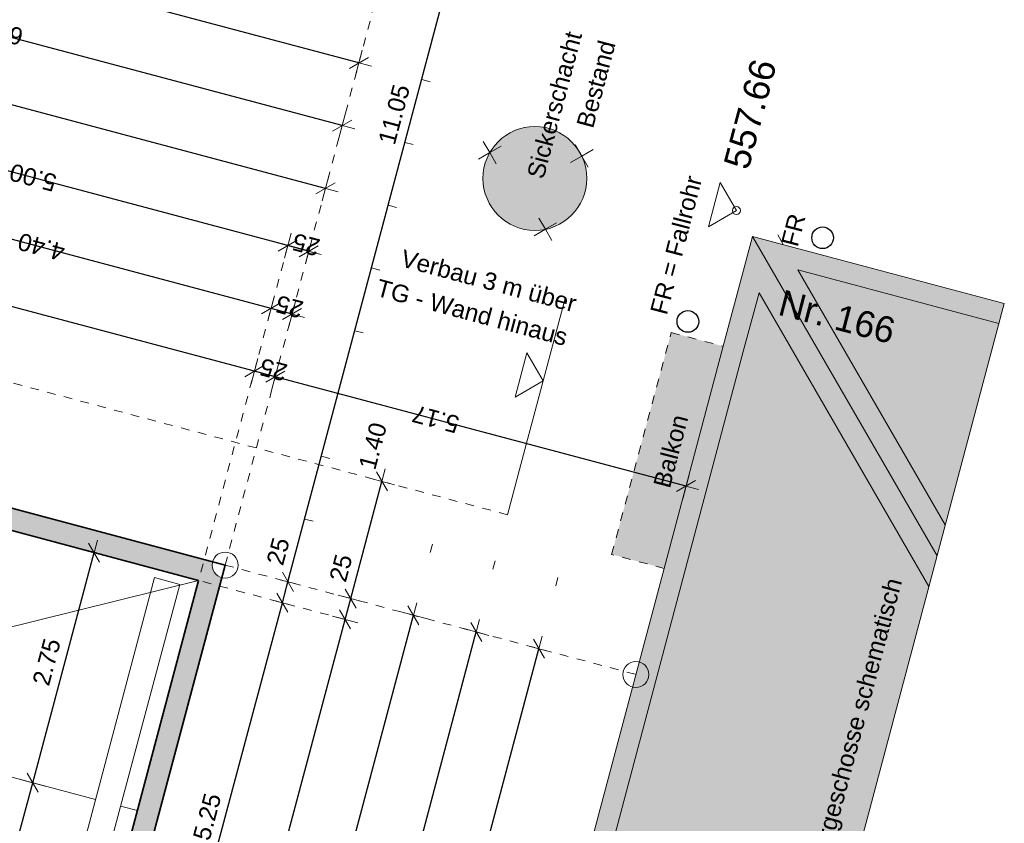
# Model space of a CAD drawing. Header units: metres. Extents: x 4462371 to 4462630, y 5328161 to 5328403.
# Tile 143 of 152: x 4462469.79 to 4462481.15, y 5328334.19 to 5328343.47. Entities that reach past the tile are written whole.
import ezdxf

# ---------------------------------------------------------------- set-up
doc = ezdxf.new("R2010")
doc.units = ezdxf.units.M
doc.header["$PDMODE"] = 65
for name, pattern in [('AUSGEZOGEN', [0]), ('PUNKT2_S9', [0.1, 0, -0.1]), ('VERDECKT2_S2', [0.15, 0.1, -0.05])]:
    doc.linetypes.add(name, pattern=pattern)
for name, color, linetype, lineweight in [('Maßlinie_Allgemein', 7, 'AUSGEZOGEN', 13), ('Schraffur', 7, 'AUSGEZOGEN', 158), ('Standard', 7, 'AUSGEZOGEN', 13)]:
    doc.layers.add(name, color=color, linetype=linetype, lineweight=lineweight)
doc.styles.add('ARIAL', font='ARIAL.TTF')
doc.dimstyles.new('_DIMSTYLE_18', dxfattribs={"dimtxt": 0.2, "dimasz": 0.3, "dimexe": 0, "dimexo": 1e-06, "dimgap": 0.1, "dimtad": 2, "dimdec": 1, "dimlfac": 100, "dimrnd": 0.5, "dimzin": 4, "dimdsep": 46, "dimtxsty": 'ARIAL', "dimblk1": 'ALL_ML_STRICH', "dimblk2": 'ALL_ML_STRICH', "dimsah": 1, "dimcen": 0, "dimse1": 1, "dimse2": 1, "dimclrd": 7, "dimclre": 7, "dimclrt": 7, "dimadec": 0, "dimazin": 0, "dimtfac": 1, "dimtdec": 0, "dimtix": 1, "dimtmove": 2, "dimatfit": 3, "dimfxl": 0, "dimtvp": 1.2, "dimtzin": 0, "dimlwd": 0, "dimlwe": 13, "dimarcsym": 0})
doc.dimstyles.new('_DIMSTYLE_20', dxfattribs={"dimtxt": 0.2, "dimasz": 0.3, "dimexe": 0, "dimexo": 0, "dimgap": 0.1, "dimtad": 2, "dimdec": 1, "dimlfac": 100, "dimrnd": 0.5, "dimzin": 4, "dimdsep": 46, "dimtxsty": 'ARIAL', "dimblk1": 'ALL_ML_STRICH', "dimblk2": 'ALL_ML_STRICH', "dimsah": 1, "dimcen": 0, "dimclrd": 7, "dimclre": 7, "dimclrt": 7, "dimadec": 0, "dimazin": 0, "dimtfac": 1, "dimtdec": 0, "dimtix": 1, "dimtmove": 2, "dimatfit": 3, "dimfxl": 0, "dimtvp": 1.2, "dimtzin": 0, "dimlwd": 0, "dimlwe": 13, "dimarcsym": 0})
doc.dimstyles.new('_DIMSTYLE_3', dxfattribs={"dimtxt": 0.2, "dimasz": 0.3, "dimexe": 0, "dimexo": 0, "dimgap": 0.1, "dimtad": 2, "dimrnd": 0.005, "dimzin": 4, "dimdsep": 46, "dimtxsty": 'ARIAL', "dimblk1": 'ALL_ML_STRICH', "dimblk2": 'ALL_ML_STRICH', "dimsah": 1, "dimcen": 0, "dimclrd": 7, "dimclre": 7, "dimclrt": 7, "dimadec": 0, "dimazin": 0, "dimtfac": 1, "dimtdec": 0, "dimtix": 1, "dimtmove": 2, "dimatfit": 3, "dimfxl": 0, "dimtzin": 0, "dimlwd": 0, "dimlwe": 13, "dimarcsym": 0})
doc.dimstyles.new('_DIMSTYLE_5', dxfattribs={"dimtxt": 0.2, "dimasz": 0.3, "dimexe": 0, "dimexo": 1e-06, "dimgap": 0.1, "dimtad": 2, "dimrnd": 0.005, "dimzin": 4, "dimdsep": 46, "dimtxsty": 'ARIAL', "dimblk1": 'ALL_ML_STRICH', "dimblk2": 'ALL_ML_STRICH', "dimsah": 1, "dimcen": 0, "dimse1": 1, "dimse2": 1, "dimclrd": 7, "dimclre": 7, "dimclrt": 7, "dimadec": 0, "dimazin": 0, "dimtfac": 1, "dimtdec": 0, "dimtix": 1, "dimtmove": 2, "dimatfit": 3, "dimfxl": 0, "dimtzin": 0, "dimlwd": 0, "dimlwe": 13, "dimarcsym": 0})
doc.dimstyles.new('_DIMSTYLE_9', dxfattribs={"dimtxt": 0.2, "dimasz": 0.3, "dimexe": 0, "dimexo": 1e-06, "dimgap": 0.1, "dimtad": 2, "dimdec": 3, "dimrnd": 0.005, "dimzin": 4, "dimdsep": 46, "dimtxsty": 'ARIAL', "dimblk1": 'ALL_ML_STRICH', "dimblk2": 'ALL_ML_STRICH', "dimsah": 1, "dimcen": 0, "dimse1": 1, "dimse2": 1, "dimclrd": 7, "dimclre": 7, "dimclrt": 7, "dimadec": 0, "dimazin": 0, "dimtfac": 1, "dimtdec": 0, "dimtix": 1, "dimtmove": 2, "dimatfit": 3, "dimfxl": 0, "dimtzin": 0, "dimlwd": 0, "dimlwe": 13, "dimarcsym": 0})

# ---------------------------------------------------------------- blocks, each defined once
blk = doc.blocks.new('COMPLEXOBJECT_48')
at = {"layer": 'Standard', "color": 7, "linetype": 'AUSGEZOGEN', "lineweight": 13}
for q in [(4462476.201, 5328342.026), (4462476.406, 5328341.971), (4462476.146, 5328341.821), (4462476.351, 5328341.766)]:
    blk.add_line((4462476.276, 5328341.896), q, dxfattribs=at)
blk = doc.blocks.new('COMPLEXOBJECT_49')
at = {"layer": 'Standard', "color": 7, "linetype": 'AUSGEZOGEN', "lineweight": 13}
for q in [(4462475.781, 5328341.179), (4462475.986, 5328341.125), (4462475.727, 5328340.974), (4462475.932, 5328340.92)]:
    blk.add_line((4462475.857, 5328341.05), q, dxfattribs=at)
blk = doc.blocks.new('COMPLEXOBJECT_50')
at = {"layer": 'Standard', "color": 7, "linetype": 'AUSGEZOGEN', "lineweight": 13}
for q in [(4462475.139, 5328342.065), (4462475.084, 5328341.86), (4462475.344, 5328342.011), (4462475.289, 5328341.806)]:
    blk.add_line((4462475.214, 5328341.935), q, dxfattribs=at)
blk = doc.blocks.new('ALL_ML_STRICH')
at = {"color": 0, "linetype": 'ByBlock', "lineweight": -2}
for p, q in [((0, -0.5), (0, 0.5)), ((-1, 0), (0.5, 0)), ((-0.3, -0.3), (0.3, 0.3))]:
    blk.add_line(p, q, dxfattribs=at)
blk = doc.blocks.new('*D117')
at = {"layer": 'DEFPOINTS', "color": 7, "linetype": 'AUSGEZOGEN', "lineweight": 13}
for p in [(4462471.145, 5328334.339), (4462469.255, 5328332.1), (4462470.463, 5328331.778)]:
    blk.add_point(p, dxfattribs=at)
at = {"layer": 'Maßlinie_Allgemein', "color": 7, "linetype": 'AUSGEZOGEN', "lineweight": -2}
for p, q in [((4462469.255, 5328332.1), (4462469.937, 5328334.661)), ((4462469.937, 5328334.661), (4462469.937, 5328334.661)), ((4462469.255, 5328332.1), (4462469.255, 5328332.1))]:
    blk.add_line(p, q, dxfattribs=at)
at = {"layer": 'Maßlinie_Allgemein', "color": 7, "linetype": 'AUSGEZOGEN', "lineweight": 13, "xscale": 0.3, "yscale": 0.3, "zscale": 0.3}
for p, rotation in [((4462469.937, 5328334.661), 75.08618496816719), ((4462469.255, 5328332.1), 255.0861849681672)]:
    blk.add_blockref('ALL_ML_STRICH', p, dxfattribs=dict(at, rotation=rotation))
at = {"layer": 'Maßlinie_Allgemein', "color": 7, "linetype": 'AUSGEZOGEN', "lineweight": 13, "insert": (4462469.403, 5328333.446), "char_height": 0.2, "width": 0.8, "attachment_point": 5, "rotation": 75.0862, "style": 'ARIAL'}
blk.add_mtext('\\A1;{\\A1;{2.65\\H0.132000;\\S^ ;}}', dxfattribs=at)
blk = doc.blocks.new('*D118')
at = {"layer": 'DEFPOINTS', "color": 7, "linetype": 'AUSGEZOGEN', "lineweight": 13}
for p in [(4462471.853, 5328336.996), (4462469.937, 5328334.661), (4462471.145, 5328334.339)]:
    blk.add_point(p, dxfattribs=at)
at = {"layer": 'Maßlinie_Allgemein', "color": 7, "linetype": 'AUSGEZOGEN', "lineweight": -2}
for p, q in [((4462469.937, 5328334.661), (4462470.645, 5328337.318)), ((4462470.645, 5328337.318), (4462470.645, 5328337.318)), ((4462469.937, 5328334.661), (4462469.937, 5328334.661))]:
    blk.add_line(p, q, dxfattribs=at)
at = {"layer": 'Maßlinie_Allgemein', "color": 7, "linetype": 'AUSGEZOGEN', "lineweight": 13, "xscale": 0.3, "yscale": 0.3, "zscale": 0.3}
for p, rotation in [((4462470.645, 5328337.318), 75.08618496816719), ((4462469.937, 5328334.661), 255.0861849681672)]:
    blk.add_blockref('ALL_ML_STRICH', p, dxfattribs=dict(at, rotation=rotation))
at = {"layer": 'Maßlinie_Allgemein', "color": 7, "linetype": 'AUSGEZOGEN', "lineweight": 13, "insert": (4462470.098, 5328336.055), "char_height": 0.2, "width": 0.8, "attachment_point": 5, "rotation": 75.0862, "style": 'ARIAL'}
blk.add_mtext('\\A1;{\\A1;{2.75\\H0.132000;\\S^ ;}}', dxfattribs=at)
blk = doc.blocks.new('*D119')
at = {"layer": 'DEFPOINTS', "color": 7, "linetype": 'AUSGEZOGEN', "lineweight": 13}
for p in [(4462473.703, 5328342.971), (4462456.215, 5328341.42), (4462472.159, 5328337.173)]:
    blk.add_point(p, dxfattribs=at)
at = {"layer": 'Maßlinie_Allgemein', "color": 7, "linetype": 'AUSGEZOGEN', "lineweight": -2}
blk.add_line((4462473.703, 5328342.971), (4462457.759, 5328347.218), dxfattribs=at)
at = {"layer": 'Maßlinie_Allgemein', "color": 7, "linetype": 'AUSGEZOGEN', "lineweight": 13, "yscale": 0.3, "zscale": 0.3}
for p, xscale, rotation in [((4462457.759, 5328347.218), 0.3, 165.0861849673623), ((4462473.703, 5328342.971), 0.2999999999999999, 345.0861849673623)]:
    blk.add_blockref('ALL_ML_STRICH', p, dxfattribs=dict(at, xscale=xscale, rotation=rotation))
at = {"layer": 'Maßlinie_Allgemein', "color": 7, "linetype": 'AUSGEZOGEN', "lineweight": 13, "insert": (4462465.062, 5328345.276), "char_height": 0.2, "width": 1, "attachment_point": 5, "rotation": 165.0862, "style": 'ARIAL'}
blk.add_mtext('\\A1;{\\A1;{16.50\\H0.132000;\\S^ ;}}', dxfattribs=at)
blk = doc.blocks.new('*D143')
at = {"layer": 'DEFPOINTS', "color": 7, "linetype": 'AUSGEZOGEN', "lineweight": 13}
for p in [(4462472.159, 5328337.173), (4462449.704, 5328252.863), (4462451.878, 5328252.283)]:
    blk.add_point(p, dxfattribs=at)
at = {"layer": 'Maßlinie_Allgemein', "color": 7, "linetype": 'AUSGEZOGEN', "lineweight": -2}
blk.add_line((4462451.878, 5328252.283), (4462474.333, 5328336.594), dxfattribs=at)
at = {"layer": 'Maßlinie_Allgemein', "color": 7, "linetype": 'AUSGEZOGEN', "lineweight": 13, "xscale": 0.3, "yscale": 0.3, "zscale": 0.3}
for p, rotation in [((4462474.333, 5328336.594), 75.08618496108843), ((4462451.878, 5328252.283), 255.0861849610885)]:
    blk.add_blockref('ALL_ML_STRICH', p, dxfattribs=dict(at, rotation=rotation))
at = {"layer": 'Maßlinie_Allgemein', "color": 7, "linetype": 'AUSGEZOGEN', "lineweight": 13, "insert": (4462462.91, 5328294.497), "char_height": 0.2, "width": 1, "attachment_point": 5, "rotation": 75.0862, "style": 'ARIAL'}
blk.add_mtext('\\A1;{\\A1;{87.25\\H0.132000;\\S^ ;}}', dxfattribs=at)
blk = doc.blocks.new('*D145')
at = {"layer": 'DEFPOINTS', "color": 7, "linetype": 'AUSGEZOGEN', "lineweight": 13}
for p in [(4462472.159, 5328337.173), (4462441.049, 5328239.214), (4462448.635, 5328237.194)]:
    blk.add_point(p, dxfattribs=at)
at = {"layer": 'Maßlinie_Allgemein', "color": 7, "linetype": 'AUSGEZOGEN', "lineweight": -2}
blk.add_line((4462448.635, 5328237.194), (4462475.058, 5328336.401), dxfattribs=at)
at = {"layer": 'Maßlinie_Allgemein', "color": 7, "linetype": 'AUSGEZOGEN', "lineweight": 13, "xscale": 0.3, "yscale": 0.3, "zscale": 0.3}
for p, rotation in [((4462475.058, 5328336.401), 75.08618496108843), ((4462448.635, 5328237.194), 255.0861849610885)]:
    blk.add_blockref('ALL_ML_STRICH', p, dxfattribs=dict(at, rotation=rotation))
at = {"layer": 'Maßlinie_Allgemein', "color": 7, "linetype": 'AUSGEZOGEN', "lineweight": 13, "insert": (4462461.663, 5328286.898), "char_height": 0.2, "width": 1.4, "attachment_point": 5, "rotation": 75.0862, "style": 'ARIAL'}
blk.add_mtext('\\A1;{\\A1;{102.66\\H0.132000;\\S5^ ;}}', dxfattribs=at)
blk = doc.blocks.new('*D146')
at = {"layer": 'DEFPOINTS', "color": 7, "linetype": 'AUSGEZOGEN', "lineweight": 13}
for p in [(4462472.159, 5328337.173), (4462440.149, 5328235.832), (4462448.459, 5328233.619)]:
    blk.add_point(p, dxfattribs=at)
at = {"layer": 'Maßlinie_Allgemein', "color": 7, "linetype": 'AUSGEZOGEN', "lineweight": -2}
blk.add_line((4462448.459, 5328233.619), (4462475.782, 5328336.208), dxfattribs=at)
at = {"layer": 'Maßlinie_Allgemein', "color": 7, "linetype": 'AUSGEZOGEN', "lineweight": 13, "xscale": 0.3, "yscale": 0.3, "zscale": 0.3}
for p, rotation in [((4462475.782, 5328336.208), 75.08618496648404), ((4462448.459, 5328233.619), 255.086184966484)]:
    blk.add_blockref('ALL_ML_STRICH', p, dxfattribs=dict(at, rotation=rotation))
at = {"layer": 'Maßlinie_Allgemein', "color": 7, "linetype": 'AUSGEZOGEN', "lineweight": 13, "insert": (4462461.937, 5328285.014), "char_height": 0.2, "width": 1.4, "attachment_point": 5, "rotation": 75.0862, "style": 'ARIAL'}
blk.add_mtext('\\A1;{\\A1;{106.16\\H0.132000;\\S5^ ;}}', dxfattribs=at)
blk = doc.blocks.new('*D169')
at = {"layer": 'DEFPOINTS', "color": 7, "linetype": 'AUSGEZOGEN', "lineweight": 13}
for p in [(4462473.51, 5328342.247), (4462465.676, 5328339.935), (4462472.159, 5328337.173)]:
    blk.add_point(p, dxfattribs=at)
at = {"layer": 'Maßlinie_Allgemein', "color": 7, "linetype": 'AUSGEZOGEN', "lineweight": -2}
blk.add_line((4462473.51, 5328342.247), (4462466.77, 5328344.042), dxfattribs=at)
at = {"layer": 'Maßlinie_Allgemein', "color": 7, "linetype": 'AUSGEZOGEN', "lineweight": 13, "xscale": 0.3, "yscale": 0.3, "zscale": 0.3}
for p, rotation in [((4462466.77, 5328344.042), 165.0861849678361), ((4462473.51, 5328342.247), 345.0861849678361)]:
    blk.add_blockref('ALL_ML_STRICH', p, dxfattribs=dict(at, rotation=rotation))
at = {"layer": 'Maßlinie_Allgemein', "color": 7, "linetype": 'AUSGEZOGEN', "lineweight": 13, "insert": (4462469.498, 5328343.319), "char_height": 0.2, "width": 1, "attachment_point": 5, "rotation": 165.0862, "style": 'ARIAL'}
blk.add_mtext('\\A1;{\\A1;{6.97\\H0.132000;\\S5^ ;}}', dxfattribs=at)
blk = doc.blocks.new('*D172')
at = {"layer": 'DEFPOINTS', "color": 7, "linetype": 'AUSGEZOGEN', "lineweight": 13}
for p in [(4462473.317, 5328341.522), (4462465.419, 5328338.969), (4462472.159, 5328337.173)]:
    blk.add_point(p, dxfattribs=at)
at = {"layer": 'Maßlinie_Allgemein', "color": 7, "linetype": 'AUSGEZOGEN', "lineweight": -2}
blk.add_line((4462473.317, 5328341.522), (4462466.577, 5328343.317), dxfattribs=at)
at = {"layer": 'Maßlinie_Allgemein', "color": 7, "linetype": 'AUSGEZOGEN', "lineweight": 13, "yscale": 0.3, "zscale": 0.3}
for p, xscale, rotation in [((4462466.577, 5328343.317), 0.3, 165.0861849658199), ((4462473.317, 5328341.522), 0.2999999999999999, 345.0861849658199)]:
    blk.add_blockref('ALL_ML_STRICH', p, dxfattribs=dict(at, xscale=xscale, rotation=rotation))
at = {"layer": 'Maßlinie_Allgemein', "color": 7, "linetype": 'AUSGEZOGEN', "lineweight": 13, "insert": (4462469.305, 5328342.594), "char_height": 0.2, "width": 1, "attachment_point": 5, "rotation": 165.0862, "style": 'ARIAL'}
blk.add_mtext('\\A1;{\\A1;{6.97\\H0.132000;\\S5^ ;}}', dxfattribs=at)
blk = doc.blocks.new('*D213')
at = {"layer": 'DEFPOINTS', "color": 7, "linetype": 'AUSGEZOGEN', "lineweight": 13}
for p in [(4462473.124, 5328340.797), (4462472.159, 5328337.173), (4462471.853, 5328336.996)]:
    blk.add_point(p, dxfattribs=at)
at = {"layer": 'Maßlinie_Allgemein', "color": 7, "linetype": 'AUSGEZOGEN', "lineweight": -2}
blk.add_line((4462473.124, 5328340.797), (4462472.882, 5328340.861), dxfattribs=at)
at = {"layer": 'Maßlinie_Allgemein', "color": 7, "linetype": 'AUSGEZOGEN', "lineweight": 13, "xscale": 0.3, "yscale": 0.3, "zscale": 0.3}
for p, rotation in [((4462472.882, 5328340.861), 165.0861850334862), ((4462473.124, 5328340.797), 345.0861850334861)]:
    blk.add_blockref('ALL_ML_STRICH', p, dxfattribs=dict(at, rotation=rotation))
at = {"layer": 'Maßlinie_Allgemein', "color": 7, "linetype": 'AUSGEZOGEN', "lineweight": 13, "insert": (4462473.094, 5328340.873), "char_height": 0.2, "width": 0.8, "attachment_point": 5, "rotation": 165.0862, "style": 'ARIAL'}
blk.add_mtext('\\A1;{\\A1;{25\\H0.132000;\\S^ ;}}', dxfattribs=at)
blk = doc.blocks.new('*D214')
at = {"layer": 'DEFPOINTS', "color": 7, "linetype": 'AUSGEZOGEN', "lineweight": 13}
for p in [(4462472.882, 5328340.861), (4462467.021, 5328338.283), (4462471.853, 5328336.996)]:
    blk.add_point(p, dxfattribs=at)
at = {"layer": 'Maßlinie_Allgemein', "color": 7, "linetype": 'AUSGEZOGEN', "lineweight": -2}
blk.add_line((4462472.882, 5328340.861), (4462468.051, 5328342.148), dxfattribs=at)
at = {"layer": 'Maßlinie_Allgemein', "color": 7, "linetype": 'AUSGEZOGEN', "lineweight": 13, "xscale": 0.3, "yscale": 0.3, "zscale": 0.3}
for p, rotation in [((4462468.051, 5328342.148), 165.0861850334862), ((4462472.882, 5328340.861), 345.0861850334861)]:
    blk.add_blockref('ALL_ML_STRICH', p, dxfattribs=dict(at, rotation=rotation))
at = {"layer": 'Maßlinie_Allgemein', "color": 7, "linetype": 'AUSGEZOGEN', "lineweight": 13, "insert": (4462469.941, 5328341.648), "char_height": 0.2, "width": 0.8, "attachment_point": 5, "rotation": 165.0862, "style": 'ARIAL'}
blk.add_mtext('\\A1;{\\A1;{5.00\\H0.132000;\\S^ ;}}', dxfattribs=at)
blk = doc.blocks.new('*D218')
at = {"layer": 'DEFPOINTS', "color": 7, "linetype": 'AUSGEZOGEN', "lineweight": 13}
for p in [(4462472.931, 5328340.072), (4462472.159, 5328337.173), (4462471.853, 5328336.996)]:
    blk.add_point(p, dxfattribs=at)
at = {"layer": 'Maßlinie_Allgemein', "color": 7, "linetype": 'AUSGEZOGEN', "lineweight": -2}
blk.add_line((4462472.931, 5328340.072), (4462472.689, 5328340.137), dxfattribs=at)
at = {"layer": 'Maßlinie_Allgemein', "color": 7, "linetype": 'AUSGEZOGEN', "lineweight": 13, "xscale": 0.3, "yscale": 0.3, "zscale": 0.3}
for p, rotation in [((4462472.689, 5328340.137), 165.0861850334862), ((4462472.931, 5328340.072), 345.0861850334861)]:
    blk.add_blockref('ALL_ML_STRICH', p, dxfattribs=dict(at, rotation=rotation))
at = {"layer": 'Maßlinie_Allgemein', "color": 7, "linetype": 'AUSGEZOGEN', "lineweight": 13, "insert": (4462472.902, 5328340.156), "char_height": 0.2, "width": 0.8, "attachment_point": 5, "rotation": 165.0862, "style": 'ARIAL'}
blk.add_mtext('\\A1;{\\A1;{25\\H0.132000;\\S^ ;}}', dxfattribs=at)
blk = doc.blocks.new('*D219')
at = {"layer": 'DEFPOINTS', "color": 7, "linetype": 'AUSGEZOGEN', "lineweight": 13}
for p in [(4462472.689, 5328340.137), (4462471.853, 5328336.996), (4462466.25, 5328333.055)]:
    blk.add_point(p, dxfattribs=at)
at = {"layer": 'Maßlinie_Allgemein', "color": 7, "linetype": 'AUSGEZOGEN', "lineweight": -2}
blk.add_line((4462472.689, 5328340.137), (4462468.438, 5328341.269), dxfattribs=at)
at = {"layer": 'Maßlinie_Allgemein', "color": 7, "linetype": 'AUSGEZOGEN', "lineweight": 13, "xscale": 0.3, "yscale": 0.3, "zscale": 0.3}
for p, rotation in [((4462468.438, 5328341.269), 165.0861850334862), ((4462472.689, 5328340.137), 345.0861850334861)]:
    blk.add_blockref('ALL_ML_STRICH', p, dxfattribs=dict(at, rotation=rotation))
at = {"layer": 'Maßlinie_Allgemein', "color": 7, "linetype": 'AUSGEZOGEN', "lineweight": 13, "insert": (4462470.037, 5328340.847), "char_height": 0.2, "width": 0.8, "attachment_point": 5, "rotation": 165.0862, "style": 'ARIAL'}
blk.add_mtext('\\A1;{\\A1;{4.40\\H0.132000;\\S^ ;}}', dxfattribs=at)
blk = doc.blocks.new('*D253')
at = {"layer": 'DEFPOINTS', "color": 7, "linetype": 'AUSGEZOGEN', "lineweight": 13}
for p in [(4462471.853, 5328336.996), (4462466.25, 5328333.055), (4462471.468, 5328331.666)]:
    blk.add_point(p, dxfattribs=at)
at = {"layer": 'Maßlinie_Allgemein', "color": 7, "linetype": 'AUSGEZOGEN', "lineweight": -2}
for p, q in [((4462471.468, 5328331.666), (4462472.819, 5328336.739)), ((4462472.819, 5328336.739), (4462472.819, 5328336.739)), ((4462471.468, 5328331.666), (4462471.468, 5328331.666))]:
    blk.add_line(p, q, dxfattribs=at)
at = {"layer": 'Maßlinie_Allgemein', "color": 7, "linetype": 'AUSGEZOGEN', "lineweight": 13, "xscale": 0.3, "yscale": 0.3, "zscale": 0.3}
for p, rotation in [((4462472.819, 5328336.739), 75.08618496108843), ((4462471.468, 5328331.666), 255.0861849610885)]:
    blk.add_blockref('ALL_ML_STRICH', p, dxfattribs=dict(at, rotation=rotation))
at = {"layer": 'Maßlinie_Allgemein', "color": 7, "linetype": 'AUSGEZOGEN', "lineweight": 13, "insert": (4462471.951, 5328334.268), "char_height": 0.2, "width": 0.8, "attachment_point": 5, "rotation": 75.0862, "style": 'ARIAL'}
blk.add_mtext('\\A1;{\\A1;{5.25\\H0.132000;\\S^ ;}}', dxfattribs=at)
blk = doc.blocks.new('*D254')
at = {"layer": 'DEFPOINTS', "color": 7, "linetype": 'AUSGEZOGEN', "lineweight": 13}
for p in [(4462472.159, 5328337.173), (4462471.853, 5328336.996), (4462472.819, 5328336.739)]:
    blk.add_point(p, dxfattribs=at)
at = {"layer": 'Maßlinie_Allgemein', "color": 7, "linetype": 'AUSGEZOGEN', "lineweight": -2}
for p, q in [((4462472.819, 5328336.739), (4462472.884, 5328336.98)), ((4462472.884, 5328336.98), (4462472.884, 5328336.98)), ((4462472.819, 5328336.739), (4462472.819, 5328336.739))]:
    blk.add_line(p, q, dxfattribs=at)
at = {"layer": 'Maßlinie_Allgemein', "color": 7, "linetype": 'AUSGEZOGEN', "lineweight": 13, "xscale": 0.3, "yscale": 0.3, "zscale": 0.3}
for p, rotation in [((4462472.884, 5328336.98), 75.08618496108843), ((4462472.819, 5328336.739), 255.0861849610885)]:
    blk.add_blockref('ALL_ML_STRICH', p, dxfattribs=dict(at, rotation=rotation))
at = {"layer": 'Maßlinie_Allgemein', "color": 7, "linetype": 'AUSGEZOGEN', "lineweight": 13, "insert": (4462472.77, 5328337.332), "char_height": 0.2, "width": 0.8, "attachment_point": 5, "rotation": 75.0862, "style": 'ARIAL'}
blk.add_mtext('\\A1;{\\A1;{25\\H0.132000;\\S^ ;}}', dxfattribs=at)
blk = doc.blocks.new('*D255')
at = {"layer": 'DEFPOINTS', "color": 7, "linetype": 'AUSGEZOGEN', "lineweight": 13}
for p in [(4462475.002, 5328347.849), (4462472.159, 5328337.173), (4462472.884, 5328336.98)]:
    blk.add_point(p, dxfattribs=at)
at = {"layer": 'Maßlinie_Allgemein', "color": 7, "linetype": 'AUSGEZOGEN', "lineweight": -2}
for p, q in [((4462472.884, 5328336.98), (4462475.727, 5328347.656)), ((4462475.727, 5328347.656), (4462475.727, 5328347.656)), ((4462472.884, 5328336.98), (4462472.884, 5328336.98))]:
    blk.add_line(p, q, dxfattribs=at)
at = {"layer": 'Maßlinie_Allgemein', "color": 7, "linetype": 'AUSGEZOGEN', "lineweight": 13, "xscale": 0.3, "yscale": 0.3, "zscale": 0.3}
for p, rotation in [((4462475.727, 5328347.656), 75.08618496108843), ((4462472.884, 5328336.98), 255.0861849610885)]:
    blk.add_blockref('ALL_ML_STRICH', p, dxfattribs=dict(at, rotation=rotation))
at = {"layer": 'Maßlinie_Allgemein', "color": 7, "linetype": 'AUSGEZOGEN', "lineweight": 13, "insert": (4462474.11, 5328342.376), "char_height": 0.2, "width": 1, "attachment_point": 5, "rotation": 75.0862, "style": 'ARIAL'}
blk.add_mtext('\\A1;{\\A1;{11.05\\H0.132000;\\S^ ;}}', dxfattribs=at)
blk = doc.blocks.new('*D519')
at = {"layer": 'DEFPOINTS', "color": 7, "linetype": 'AUSGEZOGEN', "lineweight": 13}
for p in [(4462471.853, 5328336.996), (4462450.17, 5328255.584), (4462451.861, 5328255.134)]:
    blk.add_point(p, dxfattribs=at)
at = {"layer": 'Maßlinie_Allgemein', "color": 7, "linetype": 'AUSGEZOGEN', "lineweight": -2}
for p, q in [((4462451.861, 5328255.134), (4462473.544, 5328336.546)), ((4462473.544, 5328336.546), (4462473.544, 5328336.546)), ((4462451.861, 5328255.134), (4462451.861, 5328255.134))]:
    blk.add_line(p, q, dxfattribs=at)
at = {"layer": 'Maßlinie_Allgemein', "color": 7, "linetype": 'AUSGEZOGEN', "lineweight": 13, "xscale": 0.3, "yscale": 0.3, "zscale": 0.3}
for p, rotation in [((4462473.544, 5328336.546), 75.08618496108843), ((4462451.861, 5328255.134), 255.0861849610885)]:
    blk.add_blockref('ALL_ML_STRICH', p, dxfattribs=dict(at, rotation=rotation))
at = {"layer": 'Maßlinie_Allgemein', "color": 7, "linetype": 'AUSGEZOGEN', "lineweight": 13, "insert": (4462462.507, 5328295.898), "char_height": 0.2, "width": 1, "attachment_point": 5, "rotation": 75.0862, "style": 'ARIAL'}
blk.add_mtext('\\A1;{\\A1;{84.25\\H0.132000;\\S^ ;}}', dxfattribs=at)
blk = doc.blocks.new('*D520')
at = {"layer": 'DEFPOINTS', "color": 7, "linetype": 'AUSGEZOGEN', "lineweight": 13}
for p in [(4462472.159, 5328337.173), (4462471.853, 5328336.996), (4462473.544, 5328336.546)]:
    blk.add_point(p, dxfattribs=at)
at = {"layer": 'Maßlinie_Allgemein', "color": 7, "linetype": 'AUSGEZOGEN', "lineweight": -2}
for p, q in [((4462473.544, 5328336.546), (4462473.608, 5328336.787)), ((4462473.608, 5328336.787), (4462473.608, 5328336.787)), ((4462473.544, 5328336.546), (4462473.544, 5328336.546))]:
    blk.add_line(p, q, dxfattribs=at)
at = {"layer": 'Maßlinie_Allgemein', "color": 7, "linetype": 'AUSGEZOGEN', "lineweight": 13, "xscale": 0.3, "yscale": 0.3, "zscale": 0.3}
for p, rotation in [((4462473.608, 5328336.787), 75.08618496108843), ((4462473.544, 5328336.546), 255.0861849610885)]:
    blk.add_blockref('ALL_ML_STRICH', p, dxfattribs=dict(at, rotation=rotation))
at = {"layer": 'Maßlinie_Allgemein', "color": 7, "linetype": 'AUSGEZOGEN', "lineweight": 13, "insert": (4462473.495, 5328337.14), "char_height": 0.2, "width": 0.8, "attachment_point": 5, "rotation": 75.0862, "style": 'ARIAL'}
blk.add_mtext('\\A1;{\\A1;{25\\H0.132000;\\S^ ;}}', dxfattribs=at)
blk = doc.blocks.new('*D521')
at = {"layer": 'DEFPOINTS', "color": 7, "linetype": 'AUSGEZOGEN', "lineweight": 13}
for p in [(4462472.278, 5328338.591), (4462472.159, 5328337.173), (4462473.608, 5328336.787)]:
    blk.add_point(p, dxfattribs=at)
at = {"layer": 'Maßlinie_Allgemein', "color": 7, "linetype": 'AUSGEZOGEN', "lineweight": -2}
for p, q in [((4462473.608, 5328336.787), (4462473.969, 5328338.14)), ((4462473.969, 5328338.14), (4462473.969, 5328338.14)), ((4462473.608, 5328336.787), (4462473.608, 5328336.787))]:
    blk.add_line(p, q, dxfattribs=at)
at = {"layer": 'Maßlinie_Allgemein', "color": 7, "linetype": 'AUSGEZOGEN', "lineweight": 13, "xscale": 0.3, "yscale": 0.3, "zscale": 0.3}
for p, rotation in [((4462473.969, 5328338.14), 75.08618496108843), ((4462473.608, 5328336.787), 255.0861849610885)]:
    blk.add_blockref('ALL_ML_STRICH', p, dxfattribs=dict(at, rotation=rotation))
at = {"layer": 'Maßlinie_Allgemein', "color": 7, "linetype": 'AUSGEZOGEN', "lineweight": 13, "insert": (4462473.864, 5328338.548), "char_height": 0.2, "width": 0.8, "attachment_point": 5, "rotation": 75.0862, "style": 'ARIAL'}
blk.add_mtext('\\A1;{\\A1;{1.40\\H0.132000;\\S^ ;}}', dxfattribs=at)
blk = doc.blocks.new('*D651')
at = {"layer": 'DEFPOINTS', "color": 7, "linetype": 'AUSGEZOGEN', "lineweight": 13}
for p in [(4462477.48, 5328338.085), (4462472.159, 5328337.173), (4462476.901, 5328335.91)]:
    blk.add_point(p, dxfattribs=at)
at = {"layer": 'Maßlinie_Allgemein', "color": 7, "linetype": 'AUSGEZOGEN', "lineweight": -2}
blk.add_line((4462477.48, 5328338.085), (4462472.738, 5328339.348), dxfattribs=at)
at = {"layer": 'Maßlinie_Allgemein', "color": 7, "linetype": 'AUSGEZOGEN', "lineweight": 13, "xscale": 0.3, "yscale": 0.3, "zscale": 0.3}
for p, rotation in [((4462472.738, 5328339.348), 165.0861850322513), ((4462477.48, 5328338.085), 345.0861850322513)]:
    blk.add_blockref('ALL_ML_STRICH', p, dxfattribs=dict(at, rotation=rotation))
at = {"layer": 'Maßlinie_Allgemein', "color": 7, "linetype": 'AUSGEZOGEN', "lineweight": 13, "insert": (4462474.827, 5328338.691), "char_height": 0.2, "width": 0.01, "attachment_point": 1, "rotation": 165.0862, "line_spacing_factor": 0.60241, "style": 'ARIAL'}
blk.add_mtext('5.17', dxfattribs=at)
blk = doc.blocks.new('*D652')
at = {"layer": 'DEFPOINTS', "color": 7, "linetype": 'AUSGEZOGEN', "lineweight": 13}
for p in [(4462472.738, 5328339.348), (4462472.159, 5328337.173), (4462471.853, 5328336.996)]:
    blk.add_point(p, dxfattribs=at)
at = {"layer": 'Maßlinie_Allgemein', "color": 7, "linetype": 'AUSGEZOGEN', "lineweight": -2}
blk.add_line((4462472.738, 5328339.348), (4462472.496, 5328339.412), dxfattribs=at)
at = {"layer": 'Maßlinie_Allgemein', "color": 7, "linetype": 'AUSGEZOGEN', "lineweight": 13, "xscale": 0.3, "yscale": 0.3, "zscale": 0.3}
for p, rotation in [((4462472.496, 5328339.412), 165.0861850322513), ((4462472.738, 5328339.348), 345.0861850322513)]:
    blk.add_blockref('ALL_ML_STRICH', p, dxfattribs=dict(at, rotation=rotation))
at = {"layer": 'Maßlinie_Allgemein', "color": 7, "linetype": 'AUSGEZOGEN', "lineweight": 13, "insert": (4462472.717, 5328339.429), "char_height": 0.2, "width": 0.8, "attachment_point": 5, "rotation": 165.0862, "style": 'ARIAL'}
blk.add_mtext('\\A1;{\\A1;{25\\H0.132000;\\S^ ;}}', dxfattribs=at)
blk = doc.blocks.new('*D653')
at = {"layer": 'DEFPOINTS', "color": 7, "linetype": 'AUSGEZOGEN', "lineweight": 13}
for p in [(4462472.496, 5328339.412), (4462471.853, 5328336.996), (4462454.429, 5328314.317)]:
    blk.add_point(p, dxfattribs=at)
at = {"layer": 'Maßlinie_Allgemein', "color": 7, "linetype": 'AUSGEZOGEN', "lineweight": -2}
blk.add_line((4462472.496, 5328339.412), (4462461.867, 5328342.243), dxfattribs=at)
at = {"layer": 'Maßlinie_Allgemein', "color": 7, "linetype": 'AUSGEZOGEN', "lineweight": 13, "xscale": 0.3, "yscale": 0.3, "zscale": 0.3}
for p, rotation in [((4462461.867, 5328342.243), 165.0861850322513), ((4462472.496, 5328339.412), 345.0861850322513)]:
    blk.add_blockref('ALL_ML_STRICH', p, dxfattribs=dict(at, rotation=rotation))
at = {"layer": 'Maßlinie_Allgemein', "color": 7, "linetype": 'AUSGEZOGEN', "lineweight": 13, "insert": (4462466.513, 5328341.009), "char_height": 0.2, "width": 1, "attachment_point": 5, "rotation": 165.0862, "style": 'ARIAL'}
blk.add_mtext('\\A1;{\\A1;{11.00\\H0.132000;\\S^ ;}}', dxfattribs=at)

msp = doc.modelspace()

# ---------------------------------------------------------------- hatches: boundary and pattern name
at = {"layer": 'Schraffur', "linetype": 'AUSGEZOGEN', "lineweight": 18}
h = msp.add_hatch(dxfattribs=at)
h.set_pattern_fill('SCHRAFFUR_7', scale=0.1, angle=65, style=0, pattern_type=2)
h.set_pattern_definition([(110, (0, 0), (-0.281907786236, -0.102606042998), []), (110, (-0.14095, -0.0513), (-0.281907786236, -0.102606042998), [0.1, -0.05])])
h.paths.add_polyline_path([(4462472.08381, 5328337.0435), (4462472.06239, 5328337.0585), (4462472.0439, 5328337.07699), (4462472.02891, 5328337.0984), (4462472.01786, 5328337.1221), (4462472.01109, 5328337.14736), (4462472.00881, 5328337.1734), (4462472.01109, 5328337.19945), (4462472.01441, 5328337.21186), (4462465.27382, 5328339.00714), (4462465.20948, 5328338.76556), (4462471.85289, 5328336.99617), (4462460.27915, 5328293.54102), (4462460.52073, 5328293.47668), (4462472.12035, 5328337.02901), (4462472.10751, 5328337.03245)], flags=0)
at = {"layer": 'Standard', "linetype": 'AUSGEZOGEN', "lineweight": 13}
msp.add_hatch(color=255, dxfattribs=at).paths.add_polyline_path([(4462476.30334, 5328341.82875), (4462476.27609, 5328341.89588), (4462476.24094, 5328341.95924), (4462476.19841, 5328342.0179), (4462476.14912, 5328342.07101), (4462476.09379, 5328342.11778), (4462476.03323, 5328342.15755), (4462475.96831, 5328342.18973), (4462475.89999, 5328342.21385), (4462475.82926, 5328342.22955), (4462475.75715, 5328342.23662), (4462475.68471, 5328342.23494), (4462475.61301, 5328342.22455), (4462475.54308, 5328342.20558), (4462475.47595, 5328342.17833), (4462475.41259, 5328342.14318), (4462475.35393, 5328342.10066), (4462475.30082, 5328342.05137), (4462475.25404, 5328341.99604), (4462475.21428, 5328341.93547), (4462475.1821, 5328341.87056), (4462475.15798, 5328341.80223), (4462475.14228, 5328341.7315), (4462475.13521, 5328341.65939), (4462475.13689, 5328341.58696), (4462475.14728, 5328341.51525), (4462475.16624, 5328341.44533), (4462475.1935, 5328341.37819), (4462475.22865, 5328341.31483), (4462475.27117, 5328341.25617), (4462475.32046, 5328341.20307), (4462475.37579, 5328341.15629), (4462475.43636, 5328341.11652), (4462475.50127, 5328341.08434), (4462475.5696, 5328341.06023), (4462475.64033, 5328341.04452), (4462475.71244, 5328341.03745), (4462475.78487, 5328341.03913), (4462475.85658, 5328341.04953), (4462475.9265, 5328341.06849), (4462475.99364, 5328341.09574), (4462476.057, 5328341.13089), (4462476.11566, 5328341.17342), (4462476.16876, 5328341.22271), (4462476.21554, 5328341.27804), (4462476.25531, 5328341.3386), (4462476.28748, 5328341.40352), (4462476.3116, 5328341.47184), (4462476.31403, 5328341.48276), (4462476.32731, 5328341.54257), (4462476.33438, 5328341.61468), (4462476.3327, 5328341.68712), (4462476.3223, 5328341.75882)])
at = {"layer": 'Standard', "linetype": 'AUSGEZOGEN', "lineweight": 18}
for color, points in [(254, [(4462478.24721, 5328340.96789), (4462473.73407, 5328324.01561), (4462476.63791, 5328323.23664), (4462476.70527, 5328323.48776), (4462474.03276, 5328324.20468), (4462474.25397, 5328325.0356), (4462474.93413, 5328327.59039), (4462477.45877, 5328337.07347), (4462478.14136, 5328339.63739), (4462478.32255, 5328340.31798), (4462480.28366, 5328336.92508), (4462480.37838, 5328337.28075)]), (254, [(4462481.15439, 5328340.19438), (4462478.24721, 5328340.96789), (4462480.37838, 5328337.28075), (4462480.47311, 5328337.63642), (4462478.77173, 5328340.57998), (4462481.09268, 5328339.96245)]), (255, [(4462481.09268, 5328339.96245), (4462478.77173, 5328340.57998), (4462480.47311, 5328337.63642)]), (255, [(4462476.70527, 5328323.48776), (4462480.28366, 5328336.92508), (4462478.32255, 5328340.31798), (4462478.14136, 5328339.63739), (4462477.45877, 5328337.07347), (4462474.93413, 5328327.59039), (4462474.03276, 5328324.20468)]), (255, [(4462476.62058, 5328337.29662), (4462477.22685, 5328337.13522), (4462477.90895, 5328339.69926), (4462477.3088, 5328339.85904)]), (255, [(4462476.62058, 5328337.29662), (4462477.22685, 5328337.13522), (4462477.90895, 5328339.69926), (4462477.3088, 5328339.85904)])]:
    msp.add_hatch(color=color, dxfattribs=at).paths.add_polyline_path(points)

# ---------------------------------------------------------------- linework, layer by layer
at = {"layer": 'Standard', "color": 7, "linetype": 'VERDECKT2_S2', "lineweight": 18}
for p, q in [((4462472.15881, 5328337.1734), (4462475.00214, 5328347.84908)), ((4462455.2221, 5328343.13309), (4462475.41806, 5328337.75415)), ((4462472.88235, 5328340.86142), (4462471.85291, 5328336.99616)), ((4462476.62058, 5328337.29662), (4462477.3088, 5328339.85904)), ((4462477.3088, 5328339.85904), (4462477.90895, 5328339.69926)), ((4462477.22685, 5328337.13522), (4462476.62058, 5328337.29662)), ((4462472.15881, 5328337.1734), (4462476.90079, 5328335.91044)), ((4462473.54394, 5328336.54578), (4462471.8529, 5328336.99616))]:
    msp.add_line(p, q, dxfattribs=at)
at = {"layer": 'Standard', "color": 7, "linetype": 'AUSGEZOGEN', "lineweight": 13}
for p, q in [((4462474.42774, 5328342.77826), (4462474.52437, 5328342.75253)), ((4462474.23471, 5328342.05353), (4462474.33135, 5328342.02779)), ((4462477.87397, 5328341.59083), (4462477.73749, 5328341.07837)), ((4462478.06196, 5328341.26636), (4462477.87397, 5328341.59083)), ((4462474.04169, 5328341.32879), (4462474.13832, 5328341.30306)), ((4462478.06196, 5328341.26636), (4462477.73749, 5328341.07837)), ((4462473.84867, 5328340.60406), (4462473.9453, 5328340.57832)), ((4462463.09711, 5328272.39593), (4462481.15439, 5328340.19438)), ((4462473.65564, 5328339.87932), (4462473.75227, 5328339.85359)), ((4462475.64186, 5328339.62473), (4462475.50537, 5328339.11226)), ((4462475.82985, 5328339.30025), (4462475.64186, 5328339.62473)), ((4462475.82985, 5328339.30025), (4462475.50537, 5328339.11226)), ((4462473.46262, 5328339.15459), (4462473.55925, 5328339.12885)), ((4462473.26959, 5328338.42985), (4462473.36622, 5328338.40411)), ((4462473.07657, 5328337.70512), (4462473.10745, 5328337.82107)), ((4462473.07657, 5328337.70512), (4462473.1732, 5328337.67938)), ((4462470.66207, 5328334.46746), (4462466.31356, 5328335.62563)), ((4462471.14513, 5328334.3388), (4462470.95187, 5328334.39028))]:
    msp.add_line(p, q, dxfattribs=at)
at = {"layer": 'Standard', "color": 7, "linetype": 'AUSGEZOGEN', "lineweight": 18}
for p, q in [((4462477.90943, 5328339.69914), (4462478.24721, 5328340.96789)), ((4462478.24721, 5328340.96789), (4462481.15439, 5328340.19438)), ((4462480.37838, 5328337.28075), (4462478.24721, 5328340.96789)), ((4462478.60209, 5328340.87346), (4462478.53805, 5328340.98427)), ((4462478.77173, 5328340.57998), (4462481.09268, 5328339.96245)), ((4462480.47311, 5328337.63642), (4462478.77173, 5328340.57998)), ((4462478.14136, 5328339.63739), (4462478.32255, 5328340.31798)), ((4462480.28366, 5328336.92508), (4462478.32255, 5328340.31798)), ((4462477.22685, 5328337.13522), (4462477.90943, 5328339.69914)), ((4462477.45877, 5328337.07347), (4462478.14136, 5328339.63739)), ((4462474.7022, 5328327.65214), (4462477.22685, 5328337.13522)), ((4462471.34409, 5328337.0282), (4462468.03694, 5328324.61106)), ((4462471.34409, 5328337.0282), (4462471.63389, 5328336.95101)), ((4462474.93413, 5328327.59039), (4462477.45877, 5328337.07347)), ((4462471.63389, 5328336.95101), (4462468.32674, 5328324.53387))]:
    msp.add_line(p, q, dxfattribs=at)
at = {"layer": 'Standard', "color": 250, "linetype": 'AUSGEZOGEN', "lineweight": 13}
for q in [(4462476.08721, 5328340.26656), (4462475.41806, 5328337.75415)]:
    msp.add_line((4462475.57248, 5328338.33394), q, dxfattribs=at)
at = {"layer": 'Standard', "color": 7, "linetype": 'AUSGEZOGEN', "lineweight": 35}
for p, q in [((4462465.27382, 5328339.00714), (4462472.15881, 5328337.1734)), ((4462465.20948, 5328338.76556), (4462471.85289, 5328336.99617)), ((4462472.15881, 5328337.1734), (4462460.52073, 5328293.47668)), ((4462471.85289, 5328336.99617), (4462460.27915, 5328293.54102))]:
    msp.add_line(p, q, dxfattribs=at)
at = {"layer": 'Standard', "color": 7, "linetype": 'PUNKT2_S9', "lineweight": 13}
for p, q in [((4462473.8013, 5328337.51209), (4462473.83219, 5328337.62805)), ((4462474.52604, 5328337.31907), (4462474.55692, 5328337.43503)), ((4462475.25078, 5328337.12604), (4462475.28166, 5328337.242)), ((4462475.97551, 5328336.93302), (4462476.00639, 5328337.04898))]:
    msp.add_line(p, q, dxfattribs=at)
at = {"layer": 'Standard', "color": 253, "linetype": 'AUSGEZOGEN', "lineweight": 18}
msp.add_line((4462471.85289, 5328336.99617), (4462466.31356, 5328335.62563), dxfattribs=at)
at = {"layer": 'Standard', "color": 7, "linetype": 'AUSGEZOGEN', "lineweight": 13}
for centre, radius in [((4462475.73479, 5328341.63704), 0.6), ((4462478.06196, 5328341.26636), 0.04688)]:
    msp.add_circle(centre, radius, dxfattribs=at)
at = {"layer": 'Standard', "color": 7, "linetype": 'AUSGEZOGEN', "lineweight": 25}
for centre in [(4462479.05664, 5328340.95232), (4462477.50085, 5328339.98551)]:
    msp.add_circle(centre, 0.125, dxfattribs=at)
at = {"layer": 'Standard', "color": 7, "linetype": 'AUSGEZOGEN', "lineweight": 18}
for centre in [(4462472.15881, 5328337.1734), (4462476.90079, 5328335.91044)]:
    msp.add_circle(centre, 0.15, dxfattribs=at)

# ---------------------------------------------------------------- block references
at = {"layer": 'Standard', "color": 7, "linetype": 'AUSGEZOGEN', "lineweight": 13}
for name in ['COMPLEXOBJECT_50', 'COMPLEXOBJECT_48', 'COMPLEXOBJECT_49']:
    msp.add_blockref(name, (0, 0), dxfattribs=at)

# ---------------------------------------------------------------- texts
at = {"layer": 'Standard', "color": 7, "linetype": 'AUSGEZOGEN', "lineweight": 13, "char_height": 0.2, "attachment_point": 3, "line_spacing_factor": 1.204819, "style": 'ARIAL'}
for s, insert, width, rotation in [('{\\fArial|i0|b0;\\H0.200000;\\W1.000000;\\C7;Sickerschacht}\\P{\\fArial|i0|b0;\\H0.200000;\\W1.000000;\\C7;Bestand}\\P', (4462476.08769, 5328343.3506), 1.8470152, 75.086185), ('{\\fArial|i0|b0;\\H0.200000;\\W1.000000;\\C7;Verbau 3 m über}\\P{\\fArial|i0|b0;\\H0.200000;\\W1.000000;\\C7;TG - Wand hinaus}\\P', (4462476.23372, 5328340.28368), 2.3737079, 345.086185)]:
    msp.add_mtext(s, dxfattribs=dict(at, insert=insert, width=width, rotation=rotation))
at = {"layer": 'Standard', "color": 7, "linetype": 'AUSGEZOGEN', "lineweight": 13, "style": 'ARIAL'}
for s, insert, char_height, width, attachment_point, rotation in [('\\W1.00;557.66', (4462478.36776, 5328342.34086), 0.3, 1.4405954, 8, 75.086185), ('\\W1.00;FR\\~=\\~Fallrohr', (4462477.25927, 5328340.04985), 0.2, 1.743561, 7, 75.451551), ('\\W1.00;FR', (4462478.81507, 5328341.01667), 0.2, 0.4728358, 8, 75.451551), ('\\W0.99;Nr.\\~166', (4462478.60319, 5328340.35692), 0.3, 1.5277833, 1, 345.451551), ('\\W1.00;Balkon', (4462477.20627, 5328338.51349), 0.2, 0.9604204, 2, 75.451551)]:
    msp.add_mtext(s, dxfattribs=dict(at, insert=insert, char_height=char_height, width=width, attachment_point=attachment_point, rotation=rotation))
at = {"layer": 'Standard', "color": 7, "linetype": 'AUSGEZOGEN', "lineweight": 18, "insert": (4462479.07789, 5328333.38313), "char_height": 0.2, "width": 3.8005435, "attachment_point": 7, "rotation": 75.086185, "style": 'ARIAL'}
msp.add_mtext('\\W1.01;Kellergeschosse\\~schematisch', dxfattribs=at)

# ---------------------------------------------------------------- dimensions: what is measured, and where the dimension line sits
at = {"layer": 'Maßlinie_Allgemein', "color": 7, "linetype": 'AUSGEZOGEN', "lineweight": 13}
for base, p1, p2, angle, dimstyle, picture, middle in [((4462475.72688, 5328347.65606), (4462472.88354, 5328336.98038), (4462475.72688, 5328347.65606), 75.086185, '_DIMSTYLE_3', '*D255', (4462474.1102, 5328342.37637)), ((4462457.75882, 5328347.21782), (4462472.15881, 5328337.17341), (4462456.21463, 5328341.41994), 165.086185, '_DIMSTYLE_5', '*D119', (4462465.06223, 5328345.27618)), ((4462466.76994, 5328344.04168), (4462472.15881, 5328337.17341), (4462465.67613, 5328339.93485), 165.086185, '_DIMSTYLE_9', '*D169', (4462469.49809, 5328343.3186)), ((4462466.57691, 5328343.31694), (4462472.15881, 5328337.17341), (4462465.41877, 5328338.96853), 165.086185, '_DIMSTYLE_9', '*D172', (4462469.30506, 5328342.59387)), ((4462461.86685, 5328342.24298), (4462471.85289, 5328336.99617), (4462454.42898, 5328314.3165), 165.086185, '_DIMSTYLE_5', '*D653', (4462466.51289, 5328341.00909)), ((4462468.05078, 5328342.14825), (4462471.85289, 5328336.99617), (4462467.02132, 5328338.283), 165.086185, '_DIMSTYLE_5', '*D214', (4462469.9406, 5328341.64845)), ((4462468.43755, 5328341.2691), (4462471.85289, 5328336.99617), (4462466.24994, 5328333.05543), 165.086185, '_DIMSTYLE_5', '*D219', (4462470.03747, 5328340.84651)), ((4462472.88235, 5328340.86142), (4462472.15881, 5328337.17341), (4462471.85289, 5328336.99617), 165.086185, '_DIMSTYLE_18', '*D213', (4462473.09367, 5328340.87342)), ((4462472.68933, 5328340.13669), (4462472.15881, 5328337.17341), (4462471.85289, 5328336.99617), 165.086185, '_DIMSTYLE_18', '*D218', (4462472.90181, 5328340.15567)), ((4462472.4963, 5328339.41195), (4462472.15881, 5328337.17341), (4462471.85289, 5328336.99617), 165.086185, '_DIMSTYLE_18', '*D652', (4462472.71723, 5328339.42868)), ((4462473.96859, 5328338.1402), (4462473.60828, 5328336.78736), (4462473.96859, 5328338.1402), 75.086185, '_DIMSTYLE_3', '*D521', (4462473.8643, 5328338.548)), ((4462472.88354, 5328336.98038), (4462472.8192, 5328336.7388), (4462472.88354, 5328336.98038), 75.086185, '_DIMSTYLE_20', '*D254', (4462472.76965, 5328337.33181)), ((4462473.60828, 5328336.78736), (4462473.54394, 5328336.54578), (4462473.60828, 5328336.78736), 75.086185, '_DIMSTYLE_20', '*D520', (4462473.49452, 5328337.14036)), ((4462470.645, 5328337.31788), (4462469.93724, 5328334.66051), (4462470.645, 5328337.31788), 75.086185, '_DIMSTYLE_3', '*D118', (4462470.09809, 5328336.05478)), ((4462475.78249, 5328336.20828), (4462440.14871, 5328235.83199), (4462472.15881, 5328337.1734), 75.086185, '_DIMSTYLE_9', '*D146', (4462461.93692, 5328285.0136)), ((4462475.05775, 5328336.40131), (4462441.04949, 5328239.21409), (4462472.15881, 5328337.1734), 75.086185, '_DIMSTYLE_9', '*D145', (4462461.66257, 5328286.89768)), ((4462474.33302, 5328336.59433), (4462449.70364, 5328252.8625), (4462472.15881, 5328337.1734), 75.086185, '_DIMSTYLE_5', '*D143', (4462462.91042, 5328294.49703)), ((4462473.54394, 5328336.54578), (4462451.86087, 5328255.13382), (4462473.54394, 5328336.54578), 75.086185, '_DIMSTYLE_3', '*D519', (4462462.50739, 5328295.89795)), ((4462472.8192, 5328336.7388), (4462471.46803, 5328331.66565), (4462472.8192, 5328336.7388), 75.086185, '_DIMSTYLE_3', '*D253', (4462471.95058, 5328334.26781)), ((4462469.93724, 5328334.66051), (4462469.25522, 5328332.09978), (4462469.93724, 5328334.66051), 75.086185, '_DIMSTYLE_3', '*D117', (4462469.4032, 5328333.44573))]:
    dim = msp.add_linear_dim(base=base, p1=p1, p2=p2, angle=angle, dimstyle=dimstyle, override={"dimpost": '<>', "dimclrd": 7, "dimclre": 7, "dimclrt": 7, "dimlwd": 0, "dimlwe": 13}, dxfattribs=at)
    dim.commit()
    dim.dimension.update_dxf_attribs({"geometry": picture, "text_midpoint": middle, "dimtype": 160})
dim = msp.add_linear_dim(base=(4462472.73788, 5328339.34761), p1=(4462476.90079, 5328335.91044), p2=(4462472.15881, 5328337.17341), angle=165.086185, text='5.17', dimstyle='_DIMSTYLE_9', override={"dimpost": '<>', "dimclrd": 7, "dimclre": 7, "dimclrt": 7, "dimlwd": 0, "dimlwe": 13}, dxfattribs=at)
dim.commit()
dim.dimension.update_dxf_attribs({"geometry": '*D651', "text_midpoint": (4462475.13461, 5328338.81276), "dimtype": 160})

doc.saveas('drawing.dxf')
